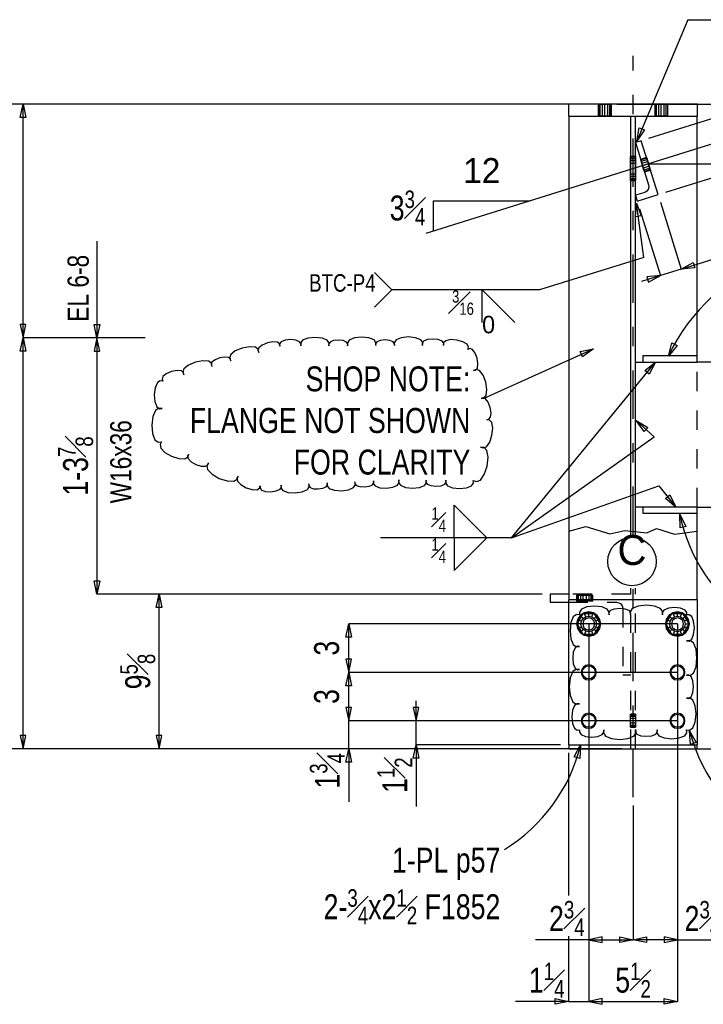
# Model space of a CAD drawing. Header units: inches. Extents: x -17.2 to 17.5, y -11.2 to 11.2.
# Tile 8 of 11: x -3.5 to 0, y 1.7 to 6.8. Entities that reach past the tile are written whole.
import ezdxf
from ezdxf.enums import TextEntityAlignment as Align

# ---------------------------------------------------------------- set-up
doc = ezdxf.new("R2010")
doc.units = ezdxf.units.IN
doc.header["$LTSCALE"] = 2.5
doc.header["$MEASUREMENT"] = 0
doc.linetypes.add('SDS2_5', pattern=[0.04, 0.02, -0.02])
doc.linetypes.add('SDS2_6', pattern=[0.2, 0.1, -0.05, 0, -0.05])
doc.layers.add('Layer_0', color=7, linetype='Continuous')
doc.layers.add('Outline', color=7, linetype='Continuous')
doc.styles.add('MTextWidth', font='txt', dxfattribs={"width": 0.8, "height": 0.2})

msp = doc.modelspace()

# ---------------------------------------------------------------- linework, layer by layer
at = {"color": 1, "linetype": 'Continuous'}
for p, q in [((-0.0332, 6.8106), (-0.2964, 6.1829)), ((-0.0332, 6.8106), (0.7289, 6.8106)), ((-0.2336, 6.1975), (0.7426, 6.5025)), ((-3.4819, 6.3054), (-3.4671, 6.3743)), ((-3.4671, 5.166), (-3.4671, 6.3743)), ((-3.4671, 6.3743), (-3.4524, 6.3054)), ((-0.6903, 6.3743), (-3.4671, 6.3743)), ((-3.4524, 6.3054), (-3.4819, 6.3054)), ((-0.2659, 6.0564), (0.489, 6.2923)), ((-0.2964, 6.1829), (-0.2834, 6.2522)), ((-0.2562, 6.2408), (-0.2964, 6.1829)), ((-0.2834, 6.2522), (-0.2562, 6.2408)), ((-0.2964, 6.1829), (-0.2964, 6.1829)), ((-0.1466, 5.9191), (0.5387, 6.1332)), ((-0.2361, 6.0657), (-1.3866, 5.7062)), ((-0.2361, 6.0657), (1.7883, 6.0657)), ((-1.3469, 5.7186), (-1.3469, 5.8749)), ((-1.3469, 5.8749), (-0.8469, 5.8749)), ((-0.303, 5.792), (-0.2974, 5.8623)), ((-0.2604, 5.5812), (-0.2974, 5.8623)), ((-0.2974, 5.8623), (-0.2974, 5.8623)), ((-0.2974, 5.8623), (-0.2738, 5.7959)), ((-0.1739, 5.8669), (-0.066, 5.5214)), ((-0.2814, 5.8333), (-0.1735, 5.4878)), ((-0.2738, 5.7959), (-0.303, 5.792)), ((-3.0855, 5.666), (-3.0855, 5.166)), ((-0.066, 5.5214), (0.3299, 5.6451)), ((-0.2604, 5.5812), (-0.7989, 5.4144)), ((-0.066, 5.5214), (-0.0046, 5.556)), ((-0.0046, 5.556), (0.0042, 5.5279)), ((-1.561, 5.4144), (-1.6508, 5.5043)), ((-0.066, 5.5214), (-0.1735, 5.4878)), ((0.0042, 5.5279), (-0.066, 5.5214)), ((-0.1735, 5.4878), (-0.2721, 5.457)), ((-0.1735, 5.4878), (-0.2436, 5.4813)), ((-0.2436, 5.4813), (-0.2348, 5.4532)), ((-0.2348, 5.4532), (-0.1735, 5.4878)), ((-1.561, 5.4144), (-1.6508, 5.3246)), ((-0.7989, 5.4144), (-1.561, 5.4144)), ((-1.0953, 5.2451), (-1.0953, 5.4144)), ((-1.0953, 5.4144), (-0.9259, 5.2451)), ((-3.4524, 5.2349), (-3.4819, 5.2349)), ((-3.4819, 5.2349), (-3.4671, 5.166)), ((-3.4671, 5.166), (-3.4524, 5.2349)), ((-3.0855, 5.166), (-3.1003, 5.2349)), ((-3.1003, 5.2349), (-3.0708, 5.2349)), ((-3.0708, 5.2349), (-3.0855, 5.166)), ((-3.4819, 5.0971), (-3.4671, 5.166)), ((-3.4671, 3.041), (-3.4671, 5.166)), ((-3.4671, 5.166), (-3.4524, 5.0971)), ((-3.0855, 5.166), (-3.4671, 5.166)), ((-3.0855, 5.166), (-3.4671, 5.166)), ((-3.0855, 5.166), (-3.1003, 5.0971)), ((-3.0855, 5.166), (-3.0855, 5.166)), ((-2.8355, 5.166), (-3.0855, 5.166)), ((-3.0708, 5.0971), (-3.0855, 5.166)), ((-3.0855, 5.166), (-3.0855, 3.841)), ((-3.4524, 5.0971), (-3.4819, 5.0971)), ((-3.1003, 5.0971), (-3.0708, 5.0971)), ((-1.0853, 4.8547), (-0.5195, 5.1097)), ((-0.5883, 5.0948), (-0.5195, 5.1097)), ((-0.5762, 5.0679), (-0.5883, 5.0948)), ((-0.5195, 5.1097), (-0.5762, 5.0679)), ((-0.5195, 5.1097), (-0.5195, 5.1097)), ((-0.1328, 5.0715), (-0.1145, 5.1396)), ((-0.0882, 5.1261), (-0.1328, 5.0715)), ((-0.1145, 5.1396), (-0.0882, 5.1261)), ((-0.1328, 5.0715), (-0.1328, 5.0715)), ((-0.2066, 4.6547), (-0.3001, 4.7384)), ((-0.3001, 4.7384), (-0.3001, 4.7384)), ((-0.3001, 4.7384), (-0.2389, 4.7034)), ((-0.2586, 4.6814), (-0.3001, 4.7384)), ((-0.2389, 4.7034), (-0.2586, 4.6814)), ((-0.9433, 4.1319), (-0.2066, 4.6547)), ((-0.0738, 4.2545), (-0.0738, 4.2545)), ((-0.0738, 4.2545), (-0.0431, 4.1911)), ((-0.0718, 4.1841), (-0.0738, 4.2545)), ((-0.0431, 4.1911), (-0.0718, 4.1841)), ((-3.0855, 3.841), (-3.1003, 3.9099)), ((-3.1003, 3.9099), (-3.0708, 3.9099)), ((-3.0708, 3.9099), (-3.0855, 3.841)), ((-0.7857, 3.841), (-3.0855, 3.841)), ((-2.7793, 3.7721), (-2.7645, 3.841)), ((-2.7645, 3.041), (-2.7645, 3.841)), ((-2.7645, 3.841), (-2.7497, 3.7721)), ((-0.7857, 3.841), (-2.7645, 3.841)), ((-2.7497, 3.7721), (-2.7793, 3.7721)), ((-1.7995, 3.6179), (-1.7847, 3.6868)), ((-1.7847, 3.4368), (-1.7847, 3.6868)), ((-1.7847, 3.6868), (-1.7699, 3.6179)), ((-0.0861, 3.6868), (-1.7847, 3.6868)), ((-0.5444, 3.6868), (-0.5444, 2.0547)), ((-0.0861, 3.6868), (-0.0861, 2.0547)), ((-1.7699, 3.6179), (-1.7995, 3.6179)), ((-1.7699, 3.5057), (-1.7995, 3.5057)), ((-1.7995, 3.5057), (-1.7847, 3.4368)), ((-1.7847, 3.4368), (-1.7699, 3.5057)), ((-1.7995, 3.3679), (-1.7847, 3.4368)), ((-1.7847, 3.1868), (-1.7847, 3.4368)), ((-1.7847, 3.4368), (-1.7699, 3.3679)), ((-0.0861, 3.4368), (-1.7847, 3.4368)), ((-0.0861, 3.4368), (-1.7847, 3.4368)), ((-1.7699, 3.3679), (-1.7995, 3.3679)), ((-1.7847, 3.1868), (-1.7847, 3.2902)), ((-1.4368, 3.1868), (-1.4368, 3.2902)), ((-1.7699, 3.2557), (-1.7995, 3.2557)), ((-1.7995, 3.2557), (-1.7847, 3.1868)), ((-1.7699, 3.2557), (-1.7995, 3.2557)), ((-1.7995, 3.2557), (-1.7847, 3.1868)), ((-1.7847, 3.1868), (-1.7699, 3.2557)), ((-1.7847, 3.1868), (-1.7699, 3.2557)), ((-1.422, 3.2557), (-1.4515, 3.2557)), ((-1.4515, 3.2557), (-1.4368, 3.1868)), ((-1.4368, 3.1868), (-1.422, 3.2557)), ((-1.7847, 3.041), (-1.7847, 3.1868)), ((-0.0861, 3.1868), (-1.7847, 3.1868)), ((-0.0861, 3.1868), (-1.7847, 3.1868)), ((-1.4368, 3.0618), (-1.4368, 3.1868)), ((-0.0861, 3.1868), (-1.4368, 3.1868)), ((-3.4524, 3.1099), (-3.4819, 3.1099)), ((-3.4819, 3.1099), (-3.4671, 3.041)), ((-3.4671, 3.041), (-3.4524, 3.1099)), ((-2.7497, 3.1099), (-2.7793, 3.1099)), ((-2.7793, 3.1099), (-2.7645, 3.041)), ((-2.7645, 3.041), (-2.7497, 3.1099)), ((-1.4515, 2.9929), (-1.4368, 3.0618)), ((-0.6903, 3.0618), (-1.4368, 3.0618)), ((-1.4368, 3.0618), (-1.4368, 2.744)), ((-1.4368, 3.0618), (-1.422, 2.9929)), ((-0.6886, 3.041), (-3.4671, 3.041)), ((-0.6886, 3.041), (-2.7645, 3.041)), ((-1.7995, 2.9721), (-1.7847, 3.041)), ((-0.6886, 3.041), (-1.7847, 3.041)), ((-1.7847, 3.041), (-1.7847, 2.7667)), ((-1.7847, 3.041), (-1.7699, 2.9721)), ((-0.6486, 3.0202), (-0.6486, 2.2839)), ((-1.7699, 2.9721), (-1.7995, 2.9721)), ((-1.422, 2.9929), (-1.4515, 2.9929)), ((-0.3153, 2.7493), (-0.3153, 2.0547)), ((-0.3153, 2.7493), (-0.3153, 2.0547)), ((-0.5444, 2.0547), (-0.8188, 2.0547)), ((-0.6486, 2.0738), (-0.6486, 1.7356)), ((-0.4755, 2.0695), (-0.5444, 2.0547)), ((-0.5444, 2.0547), (-0.4755, 2.0399)), ((-0.5444, 2.0547), (-0.3153, 2.0547)), ((-0.5444, 2.0547), (-0.5444, 1.7356)), ((-0.5444, 2.0547), (-0.5444, 1.7356)), ((-0.4755, 2.0399), (-0.4755, 2.0695)), ((-0.3842, 2.0399), (-0.3842, 2.0695)), ((-0.3842, 2.0695), (-0.3153, 2.0547)), ((-0.3153, 2.0547), (-0.3842, 2.0399)), ((-0.3153, 2.0547), (-0.2464, 2.0695)), ((-0.0861, 2.0547), (-0.3153, 2.0547)), ((-0.2464, 2.0399), (-0.3153, 2.0547)), ((-0.2464, 2.0695), (-0.2464, 2.0399)), ((-0.0861, 2.0547), (-0.155, 2.0695)), ((-0.155, 2.0695), (-0.155, 2.0399)), ((-0.155, 2.0399), (-0.0861, 2.0547)), ((-0.0861, 2.0547), (0.2044, 2.0547)), ((-0.0861, 2.0547), (-0.0861, 1.7356)), ((-0.6486, 1.7356), (-0.9229, 1.7356)), ((-0.7175, 1.7209), (-0.7175, 1.7504)), ((-0.7175, 1.7504), (-0.6486, 1.7356)), ((-0.6486, 1.7356), (-0.7175, 1.7209)), ((-0.6486, 1.7356), (-0.5444, 1.7356)), ((-0.4755, 1.7504), (-0.5444, 1.7356)), ((-0.4755, 1.7504), (-0.5444, 1.7356)), ((-0.5444, 1.7356), (-0.4411, 1.7356)), ((-0.5444, 1.7356), (-0.4755, 1.7209)), ((-0.5444, 1.7356), (-0.4755, 1.7209)), ((-0.5444, 1.7356), (-0.0861, 1.7356)), ((-0.4755, 1.7209), (-0.4755, 1.7504)), ((-0.4755, 1.7209), (-0.4755, 1.7504)), ((-0.155, 1.7209), (-0.155, 1.7504)), ((-0.155, 1.7504), (-0.0861, 1.7356)), ((-0.0861, 1.7356), (-0.155, 1.7209))]:
    msp.add_line(p, q, dxfattribs=at)
at = {"color": 2, "linetype": 'Continuous'}
for p, q in [((-0.6469, 4.166), (-0.5591, 4.1908)), ((-0.5591, 4.1908), (-0.4358, 4.1528)), ((-0.2449, 4.1576), (-0.1939, 4.1801)), ((-0.1939, 4.1801), (-0.1014, 4.1505)), ((-0.4358, 4.1528), (-0.3575, 4.1694)), ((-0.3575, 4.1694), (-0.2449, 4.1576)), ((-0.1014, 4.1505), (0.0164, 4.166))]:
    msp.add_line(p, q, dxfattribs=at)
msp.add_lwpolyline([(-1.2949, 5.1272), (-1.2939, 5.138), (-1.3014, 5.149), (-1.3217, 5.157), (-1.3494, 5.1599), (-1.3771, 5.1568), (-1.3973, 5.1486), (-1.4047, 5.1375), (-1.4036, 5.1267), (-1.4022, 5.1411), (-1.4122, 5.1559), (-1.4393, 5.1666), (-1.4762, 5.1704), (-1.5131, 5.1663), (-1.5401, 5.1553), (-1.55, 5.1405), (-1.5485, 5.1261), (-1.5476, 5.1357), (-1.5542, 5.1455), (-1.5723, 5.1527), (-1.5969, 5.1552), (-1.6215, 5.1525), (-1.6395, 5.1452), (-1.6461, 5.1353), (-1.6451, 5.1257), (-1.6437, 5.1401), (-1.6537, 5.1549), (-1.6808, 5.1656), (-1.7177, 5.1694), (-1.7547, 5.1653), (-1.7817, 5.1543), (-1.7915, 5.1395), (-1.79, 5.1251), (-1.7891, 5.1347), (-1.7958, 5.1445), (-1.8138, 5.1517), (-1.8384, 5.1542), (-1.8631, 5.1515), (-1.8811, 5.1442), (-1.8876, 5.1343), (-1.8866, 5.1247), (-1.8853, 5.1391), (-1.8952, 5.1539), (-1.9223, 5.1646), (-1.9593, 5.1684), (-1.9962, 5.1643), (-2.0232, 5.1533), (-2.033, 5.1385), (-2.0315, 5.1241), (-2.0305, 5.1349), (-2.038, 5.146), (-2.0583, 5.154), (-2.086, 5.1569), (-2.1137, 5.1538), (-2.134, 5.1456), (-2.1413, 5.1345), (-2.1402, 5.1237), (-2.1424, 5.1348), (-2.1532, 5.1437), (-2.1759, 5.1457), (-2.2045, 5.1403), (-2.2314, 5.129), (-2.2492, 5.1148), (-2.2533, 5.1015), (-2.249, 5.091), (-2.2519, 5.1058), (-2.2663, 5.1176), (-2.2966, 5.1203), (-2.3347, 5.1132), (-2.3705, 5.0981), (-2.3943, 5.0791), (-2.3998, 5.0614), (-2.394, 5.0474), (-2.396, 5.0573), (-2.4055, 5.0651), (-2.4257, 5.0669), (-2.4512, 5.0622), (-2.475, 5.0521), (-2.4909, 5.0395), (-2.4945, 5.0276), (-2.4907, 5.0183), (-2.4936, 5.0332), (-2.508, 5.045), (-2.5383, 5.0477), (-2.5765, 5.0405), (-2.6122, 5.0254), (-2.636, 5.0065), (-2.6415, 4.9887), (-2.6357, 4.9747), (-2.6379, 4.9859), (-2.6487, 4.9947), (-2.6714, 4.9967), (-2.7, 4.9914), (-2.7269, 4.9801), (-2.7447, 4.9658), (-2.7488, 4.9525), (-2.7445, 4.942), (-2.7586, 4.9437), (-2.7732, 4.9344), (-2.7843, 4.9082), (-2.789, 4.8722), (-2.7859, 4.8361), (-2.776, 4.8095), (-2.7618, 4.7995), (-2.7477, 4.8006), (-2.7648, 4.8026), (-2.7827, 4.7912), (-2.7963, 4.7592), (-2.802, 4.7153), (-2.7983, 4.6711), (-2.7861, 4.6385), (-2.7687, 4.6263), (-2.7515, 4.6277), (-2.7591, 4.6143), (-2.7559, 4.5958), (-2.7344, 4.5736), (-2.7003, 4.5539), (-2.6629, 4.5418), (-2.632, 4.5406), (-2.6161, 4.5507), (-2.6113, 4.5652), (-2.6168, 4.5555), (-2.6144, 4.542), (-2.5988, 4.5259), (-2.574, 4.5116), (-2.5468, 4.5028), (-2.5244, 4.5019), (-2.5128, 4.5092), (-2.5093, 4.5198), (-2.5175, 4.5053), (-2.514, 4.485), (-2.4906, 4.4609), (-2.4534, 4.4393), (-2.4126, 4.4262), (-2.3789, 4.4249), (-2.3615, 4.4358), (-2.3563, 4.4517), (-2.3625, 4.4408), (-2.3598, 4.4256), (-2.3422, 4.4075), (-2.3144, 4.3913), (-2.2837, 4.3815), (-2.2585, 4.3805), (-2.2455, 4.3887), (-2.2415, 4.4006), (-2.2421, 4.3899), (-2.2343, 4.3792), (-2.2139, 4.3721), (-2.1864, 4.3704), (-2.1591, 4.3745), (-2.1394, 4.3834), (-2.1326, 4.3947), (-2.1341, 4.4053), (-2.1349, 4.391), (-2.1245, 4.3768), (-2.0973, 4.3673), (-2.0606, 4.365), (-2.0243, 4.3705), (-1.998, 4.3824), (-1.9889, 4.3974), (-1.9909, 4.4116), (-1.9914, 4.4021), (-1.9845, 4.3926), (-1.9663, 4.3863), (-1.9419, 4.3847), (-1.9177, 4.3884), (-1.9002, 4.3963), (-1.8941, 4.4063), (-1.8954, 4.4158), (-1.8962, 4.4015), (-1.8858, 4.3873), (-1.8586, 4.3778), (-1.8219, 4.3755), (-1.7856, 4.381), (-1.7593, 4.3929), (-1.7502, 4.4079), (-1.7522, 4.4221), (-1.7527, 4.4126), (-1.7458, 4.4031), (-1.7276, 4.3968), (-1.7032, 4.3952), (-1.679, 4.3989), (-1.6615, 4.4068), (-1.6554, 4.4168), (-1.6567, 4.4263), (-1.6574, 4.4132), (-1.6479, 4.4002), (-1.623, 4.3915), (-1.5893, 4.3893), (-1.556, 4.3944), (-1.532, 4.4053), (-1.5236, 4.419), (-1.5254, 4.432), (-1.527, 4.418), (-1.5175, 4.4036), (-1.4913, 4.3928), (-1.4554, 4.3887), (-1.4194, 4.3922), (-1.3931, 4.4025), (-1.3833, 4.4167), (-1.3846, 4.4308), (-1.3857, 4.4206), (-1.3788, 4.4101), (-1.3597, 4.4022), (-1.3336, 4.3992), (-1.3075, 4.4018), (-1.2883, 4.4092), (-1.2812, 4.4196), (-1.2821, 4.4298), (-1.2836, 4.4158), (-1.2741, 4.4014), (-1.2479, 4.3906), (-1.212, 4.3864), (-1.1761, 4.39), (-1.1497, 4.4002), (-1.14, 4.4145), (-1.1412, 4.4285), (-1.1244, 4.423), (-1.1041, 4.4309), (-1.0841, 4.4603), (-1.0695, 4.5033), (-1.0645, 4.5485), (-1.0702, 4.5836), (-1.0852, 4.5993), (-1.1028, 4.6015), (-1.089, 4.5969), (-1.0725, 4.6034), (-1.056, 4.6274), (-1.0442, 4.6627), (-1.04, 4.6996), (-1.0447, 4.7283), (-1.057, 4.7412), (-1.0714, 4.7429), (-1.0602, 4.7448), (-1.0511, 4.7552), (-1.0485, 4.7777), (-1.053, 4.8063), (-1.0634, 4.8333), (-1.077, 4.8514), (-1.0901, 4.8559), (-1.1007, 4.8519), (-1.0859, 4.8544), (-1.0737, 4.8683), (-1.0702, 4.8983), (-1.0762, 4.9364), (-1.0901, 4.9724), (-1.1083, 4.9966), (-1.1257, 5.0025), (-1.1398, 4.9972), (-1.1287, 4.9991), (-1.1196, 5.0095), (-1.1169, 5.032), (-1.1214, 5.0606), (-1.1319, 5.0876), (-1.1455, 5.1057), (-1.1586, 5.1102), (-1.1692, 5.1062), (-1.1658, 5.1185), (-1.1723, 5.1328), (-1.1942, 5.146), (-1.2257, 5.1548), (-1.2583, 5.1567), (-1.2833, 5.1513), (-1.2941, 5.1399), (-1.2949, 5.1272)], dxfattribs=at)
at = {"color": 1, "linetype": 'Continuous'}
for centre, radius, start, end in [((0.7587, 4.653), 0.9849, 109.8504, 154.8504), ((0.765, 4.423), 0.8555, 191.3581, 236.3581)]:
    msp.add_arc(centre, radius, start, end, dxfattribs=at)
at = {"layer": 'Layer_0', "color": 2, "linetype": 'Continuous'}
for p, q in [((0.0181, 6.3743), (-0.6486, 6.3743)), ((-0.6486, 6.3743), (-0.6486, 6.3118)), ((-0.495, 6.3747), (-0.495, 6.3743)), ((-0.4272, 6.3743), (-0.4272, 6.3747)), ((-0.2033, 6.3747), (-0.2033, 6.3743)), ((-0.1356, 6.3743), (-0.1356, 6.3747)), ((0.0181, 6.3118), (0.0181, 6.3743)), ((-0.6486, 6.3118), (0.0181, 6.3118)), ((-0.6469, 6.3118), (-0.6469, 3.8118)), ((-0.3273, 5.3881), (-0.3273, 6.3118)), ((-0.3032, 5.3881), (-0.3032, 6.3118)), ((0.0164, 5.041), (0.0164, 6.3118)), ((-0.2734, 6.1851), (-0.3032, 6.1757)), ((-0.3032, 6.1757), (-0.2348, 5.957)), ((-0.1864, 5.9067), (-0.2734, 6.1851)), ((-0.2348, 5.957), (-0.2335, 5.9449)), ((-0.2553, 5.9178), (-0.3032, 5.9029)), ((-0.2939, 5.8731), (-0.1864, 5.9067)), ((-0.2446, 5.9237), (-0.2553, 5.9178)), ((-0.237, 5.9332), (-0.2446, 5.9237)), ((-0.2335, 5.9449), (-0.237, 5.9332)), ((-0.3032, 5.9029), (-0.2939, 5.8731)), ((-0.3273, 4.166), (-0.3273, 5.3881)), ((-0.3032, 4.166), (-0.3032, 5.3881)), ((-0.3032, 5.041), (-0.2648, 5.041)), ((0.0164, 5.0722), (-0.2648, 5.0722)), ((-0.2648, 5.0722), (-0.2648, 5.041)), ((-0.2648, 5.041), (0.0164, 5.041)), ((0.0164, 5.041), (0.0164, 5.0722)), ((0.3635, 5.041), (0.0164, 5.041)), ((0.0164, 5.041), (0.0164, 5.041)), ((-0.2648, 4.291), (-0.3032, 4.291)), ((0.0164, 4.291), (-0.2648, 4.291)), ((-0.2648, 4.291), (-0.2648, 4.2597)), ((0.0164, 4.291), (0.0164, 4.291)), ((0.0164, 4.291), (0.3635, 4.291)), ((0.0164, 4.2597), (0.0164, 4.291)), ((0.0164, 3.8118), (0.0164, 4.291)), ((-0.2648, 4.2597), (0.0164, 4.2597)), ((-0.6469, 3.841), (-0.744, 3.841)), ((-0.744, 3.841), (-0.744, 3.7993)), ((-0.744, 3.7993), (-0.6486, 3.7993)), ((0.0181, 3.8118), (-0.6486, 3.8118)), ((-0.6486, 3.8118), (-0.6486, 3.0618)), ((0.0181, 3.0618), (0.0181, 3.8118)), ((-0.6486, 3.0618), (0.0181, 3.0618)), ((-0.6469, 3.0618), (-0.6469, 3.041)), ((0.0164, 3.041), (0.0164, 3.0618)), ((-0.6469, 3.041), (0.0164, 3.041))]:
    msp.add_line(p, q, dxfattribs=at)
at = {"layer": 'Layer_0', "color": 1, "linetype": 'SDS2_5'}
for p, q in [((-0.495, 6.3747), (-0.4924, 6.3747)), ((-0.495, 6.3743), (-0.495, 6.3114)), ((-0.4924, 6.3743), (-0.4924, 6.3747)), ((-0.4924, 6.3747), (-0.485, 6.3747)), ((-0.4924, 6.3114), (-0.4924, 6.3743)), ((-0.485, 6.3743), (-0.485, 6.3747)), ((-0.485, 6.3747), (-0.4741, 6.3747)), ((-0.485, 6.3114), (-0.485, 6.3743)), ((-0.4741, 6.3743), (-0.4741, 6.3747)), ((-0.4741, 6.3747), (-0.4611, 6.3747)), ((-0.4741, 6.3114), (-0.4741, 6.3743)), ((-0.4611, 6.3743), (-0.4611, 6.3747)), ((-0.4611, 6.3747), (-0.4481, 6.3747)), ((-0.4611, 6.3114), (-0.4611, 6.3743)), ((-0.4481, 6.3747), (-0.4372, 6.3747)), ((-0.4481, 6.3747), (-0.4481, 6.3743)), ((-0.4481, 6.3743), (-0.4481, 6.3114)), ((-0.4372, 6.3747), (-0.4298, 6.3747)), ((-0.4372, 6.3747), (-0.4372, 6.3743)), ((-0.4372, 6.3743), (-0.4372, 6.3114)), ((-0.4298, 6.3747), (-0.4272, 6.3747)), ((-0.4298, 6.3747), (-0.4298, 6.3743)), ((-0.4298, 6.3743), (-0.4298, 6.3114)), ((-0.4272, 6.3114), (-0.4272, 6.3743)), ((-0.2033, 6.3747), (-0.2007, 6.3747)), ((-0.2033, 6.3743), (-0.2033, 6.3114)), ((-0.2007, 6.3743), (-0.2007, 6.3747)), ((-0.2007, 6.3747), (-0.1934, 6.3747)), ((-0.2007, 6.3114), (-0.2007, 6.3743)), ((-0.1934, 6.3743), (-0.1934, 6.3747)), ((-0.1934, 6.3747), (-0.1824, 6.3747)), ((-0.1934, 6.3114), (-0.1934, 6.3743)), ((-0.1824, 6.3743), (-0.1824, 6.3747)), ((-0.1824, 6.3747), (-0.1694, 6.3747)), ((-0.1824, 6.3114), (-0.1824, 6.3743)), ((-0.1694, 6.3743), (-0.1694, 6.3747)), ((-0.1694, 6.3747), (-0.1565, 6.3747)), ((-0.1694, 6.3114), (-0.1694, 6.3743)), ((-0.1565, 6.3747), (-0.1455, 6.3747)), ((-0.1565, 6.3747), (-0.1565, 6.3743)), ((-0.1565, 6.3743), (-0.1565, 6.3114)), ((-0.1455, 6.3747), (-0.1382, 6.3747)), ((-0.1455, 6.3747), (-0.1455, 6.3743)), ((-0.1455, 6.3743), (-0.1455, 6.3114)), ((-0.1382, 6.3747), (-0.1356, 6.3747)), ((-0.1382, 6.3747), (-0.1382, 6.3743)), ((-0.1382, 6.3743), (-0.1382, 6.3114)), ((-0.1356, 6.3114), (-0.1356, 6.3743)), ((-0.4924, 6.3114), (-0.495, 6.3114)), ((-0.485, 6.3114), (-0.4924, 6.3114)), ((-0.4741, 6.3114), (-0.485, 6.3114)), ((-0.4611, 6.3114), (-0.4741, 6.3114)), ((-0.4481, 6.3114), (-0.4611, 6.3114)), ((-0.4372, 6.3114), (-0.4481, 6.3114)), ((-0.4298, 6.3114), (-0.4372, 6.3114)), ((-0.4272, 6.3114), (-0.4298, 6.3114)), ((-0.2007, 6.3114), (-0.2033, 6.3114)), ((-0.1934, 6.3114), (-0.2007, 6.3114)), ((-0.1824, 6.3114), (-0.1934, 6.3114)), ((-0.1694, 6.3114), (-0.1824, 6.3114)), ((-0.1565, 6.3114), (-0.1694, 6.3114)), ((-0.1455, 6.3114), (-0.1565, 6.3114)), ((-0.1382, 6.3114), (-0.1455, 6.3114)), ((-0.1356, 6.3114), (-0.1382, 6.3114)), ((-0.3028, 6.1035), (-0.3278, 6.1035)), ((-0.3278, 6.1009), (-0.3278, 6.1035)), ((-0.3278, 6.1009), (-0.3028, 6.1009)), ((-0.3278, 6.0936), (-0.3278, 6.1009)), ((-0.3278, 6.0936), (-0.3028, 6.0936)), ((-0.3278, 6.0826), (-0.3278, 6.0936)), ((-0.3278, 6.0826), (-0.3028, 6.0826)), ((-0.3278, 6.0696), (-0.3278, 6.0826)), ((-0.3278, 6.0696), (-0.3028, 6.0696)), ((-0.3278, 6.0124), (-0.3278, 6.0696)), ((-0.3028, 6.1035), (-0.3028, 6.1009)), ((-0.3028, 6.1009), (-0.3028, 6.0936)), ((-0.3028, 6.0936), (-0.3028, 6.0826)), ((-0.3028, 6.0826), (-0.3028, 6.0696)), ((-0.3028, 6.0696), (-0.3028, 6.0124)), ((-0.2458, 6.0982), (-0.2764, 6.0886)), ((-0.2756, 6.0862), (-0.2764, 6.0886)), ((-0.2756, 6.0862), (-0.245, 6.0957)), ((-0.2734, 6.0791), (-0.2756, 6.0862)), ((-0.2734, 6.0791), (-0.2428, 6.0887)), ((-0.2702, 6.0687), (-0.2734, 6.0791)), ((-0.2702, 6.0687), (-0.2395, 6.0782)), ((-0.2663, 6.0563), (-0.2702, 6.0687)), ((-0.2663, 6.0563), (-0.2357, 6.0659)), ((-0.2458, 6.0982), (-0.245, 6.0957)), ((-0.245, 6.0957), (-0.2428, 6.0887)), ((-0.2428, 6.0887), (-0.2395, 6.0782)), ((-0.2395, 6.0782), (-0.2357, 6.0659)), ((-0.2357, 6.0659), (-0.2318, 6.0535)), ((-0.3028, 6.0124), (-0.3278, 6.0124)), ((-0.3278, 5.9994), (-0.3278, 6.0124)), ((-0.3028, 6.0124), (-0.3028, 5.9994)), ((-0.2624, 6.0439), (-0.2663, 6.0563)), ((-0.2318, 6.0535), (-0.2624, 6.0439)), ((-0.2592, 6.0335), (-0.2624, 6.0439)), ((-0.2285, 6.043), (-0.2592, 6.0335)), ((-0.257, 6.0264), (-0.2592, 6.0335)), ((-0.2263, 6.036), (-0.257, 6.0264)), ((-0.2562, 6.024), (-0.257, 6.0264)), ((-0.2562, 6.024), (-0.2256, 6.0336)), ((-0.2318, 6.0535), (-0.2285, 6.043)), ((-0.2285, 6.043), (-0.2263, 6.036)), ((-0.2263, 6.036), (-0.2256, 6.0336)), ((-0.3028, 5.9994), (-0.3278, 5.9994)), ((-0.3278, 5.9884), (-0.3278, 5.9994)), ((-0.3028, 5.9884), (-0.3278, 5.9884)), ((-0.3278, 5.9811), (-0.3278, 5.9884)), ((-0.3028, 5.9811), (-0.3278, 5.9811)), ((-0.3278, 5.9785), (-0.3278, 5.9811)), ((-0.3278, 5.9785), (-0.3028, 5.9785)), ((-0.3028, 5.9994), (-0.3028, 5.9884)), ((-0.3028, 5.9884), (-0.3028, 5.9811)), ((-0.3028, 5.9811), (-0.3028, 5.9785)), ((0.0164, 4.291), (0.0164, 5.041)), ((-0.3273, 4.1473), (-0.3273, 4.166)), ((-0.3032, 4.1473), (-0.3032, 4.166)), ((-0.3273, 3.041), (-0.3273, 3.8723)), ((-0.3032, 3.041), (-0.3032, 3.8723)), ((-0.3273, 3.841), (-0.6469, 3.841)), ((-0.6069, 3.8362), (-0.6069, 3.8041)), ((-0.6069, 3.8362), (-0.6044, 3.8362)), ((-0.6044, 3.8041), (-0.6044, 3.8362)), ((-0.6044, 3.8362), (-0.597, 3.8362)), ((-0.597, 3.8041), (-0.597, 3.8362)), ((-0.597, 3.8362), (-0.586, 3.8362)), ((-0.586, 3.8041), (-0.586, 3.8362)), ((-0.586, 3.8362), (-0.5731, 3.8362)), ((-0.5731, 3.8041), (-0.5731, 3.8362)), ((-0.5731, 3.8362), (-0.5575, 3.8362)), ((-0.5575, 3.8362), (-0.5575, 3.8041)), ((-0.5575, 3.8362), (-0.5445, 3.8362)), ((-0.5445, 3.8362), (-0.5445, 3.8041)), ((-0.5445, 3.8362), (-0.5335, 3.8362)), ((-0.5335, 3.8362), (-0.5335, 3.8041)), ((-0.5335, 3.8362), (-0.5262, 3.8362)), ((-0.5262, 3.8362), (-0.5262, 3.8041)), ((-0.5262, 3.8362), (-0.5236, 3.8362)), ((-0.5236, 3.8041), (-0.5236, 3.8362)), ((-0.6486, 3.7993), (-0.4003, 3.7993)), ((-0.6044, 3.8041), (-0.6069, 3.8041)), ((-0.597, 3.8041), (-0.6044, 3.8041)), ((-0.586, 3.8041), (-0.597, 3.8041)), ((-0.5731, 3.8041), (-0.586, 3.8041)), ((-0.5575, 3.8041), (-0.5731, 3.8041)), ((-0.5445, 3.8041), (-0.5575, 3.8041)), ((-0.5335, 3.8041), (-0.5445, 3.8041)), ((-0.5262, 3.8041), (-0.5335, 3.8041)), ((-0.5236, 3.8041), (-0.5262, 3.8041)), ((-0.4003, 3.7993), (-0.3883, 3.797)), ((-0.3883, 3.797), (-0.3782, 3.7902)), ((-0.3782, 3.7902), (-0.3714, 3.78)), ((-0.3714, 3.78), (-0.369, 3.7681)), ((-0.369, 3.7681), (-0.369, 3.4243)), ((-0.587, 3.7294), (-0.6, 3.7098)), ((-0.5674, 3.7424), (-0.587, 3.7294)), ((-0.587, 3.7294), (-0.5728, 3.7152)), ((-0.5728, 3.7152), (-0.5598, 3.7239)), ((-0.5444, 3.747), (-0.5674, 3.7424)), ((-0.5598, 3.7239), (-0.5674, 3.7424)), ((-0.5598, 3.7239), (-0.5444, 3.7269)), ((-0.5214, 3.7424), (-0.5444, 3.747)), ((-0.5444, 3.7269), (-0.5444, 3.747)), ((-0.5444, 3.7269), (-0.5291, 3.7239)), ((-0.5291, 3.7239), (-0.5214, 3.7424)), ((-0.5291, 3.7239), (-0.5161, 3.7152)), ((-0.5019, 3.7294), (-0.5214, 3.7424)), ((-0.5019, 3.7294), (-0.5161, 3.7152)), ((-0.4889, 3.7098), (-0.5019, 3.7294)), ((-0.1286, 3.7294), (-0.1417, 3.7098)), ((-0.1091, 3.7424), (-0.1286, 3.7294)), ((-0.1286, 3.7294), (-0.1144, 3.7152)), ((-0.1144, 3.7152), (-0.1014, 3.7239)), ((-0.0861, 3.747), (-0.1091, 3.7424)), ((-0.1091, 3.7424), (-0.1014, 3.7239)), ((-0.1014, 3.7239), (-0.0861, 3.7269)), ((-0.0631, 3.7424), (-0.0861, 3.747)), ((-0.0861, 3.7269), (-0.0861, 3.747)), ((-0.0861, 3.7269), (-0.0708, 3.7239)), ((-0.0708, 3.7239), (-0.0631, 3.7424)), ((-0.0708, 3.7239), (-0.0577, 3.7152)), ((-0.0436, 3.7294), (-0.0631, 3.7424)), ((-0.0436, 3.7294), (-0.0577, 3.7152)), ((-0.0305, 3.7098), (-0.0436, 3.7294)), ((-0.6, 3.7098), (-0.6046, 3.6868)), ((-0.6046, 3.6868), (-0.6, 3.6638)), ((-0.5845, 3.6868), (-0.6046, 3.6868)), ((-0.6, 3.7098), (-0.5815, 3.7022)), ((-0.6, 3.6638), (-0.5815, 3.6715)), ((-0.5845, 3.6868), (-0.5815, 3.7022)), ((-0.5815, 3.6715), (-0.5845, 3.6868)), ((-0.5815, 3.7022), (-0.5728, 3.7152)), ((-0.5728, 3.6585), (-0.5815, 3.6715)), ((-0.5161, 3.7152), (-0.5074, 3.7022)), ((-0.5074, 3.6715), (-0.5161, 3.6585)), ((-0.4889, 3.7098), (-0.5074, 3.7022)), ((-0.5074, 3.7022), (-0.5043, 3.6868)), ((-0.5043, 3.6868), (-0.5074, 3.6715)), ((-0.4889, 3.6638), (-0.5074, 3.6715)), ((-0.5043, 3.6868), (-0.4843, 3.6868)), ((-0.4843, 3.6868), (-0.4889, 3.7098)), ((-0.4889, 3.6638), (-0.4843, 3.6868)), ((-0.1417, 3.7098), (-0.1462, 3.6868)), ((-0.1462, 3.6868), (-0.1417, 3.6638)), ((-0.1262, 3.6868), (-0.1462, 3.6868)), ((-0.1417, 3.7098), (-0.1231, 3.7022)), ((-0.1417, 3.6638), (-0.1231, 3.6715)), ((-0.1262, 3.6868), (-0.1231, 3.7022)), ((-0.1231, 3.6715), (-0.1262, 3.6868)), ((-0.1231, 3.7022), (-0.1144, 3.7152)), ((-0.1144, 3.6585), (-0.1231, 3.6715)), ((-0.0577, 3.7152), (-0.0491, 3.7022)), ((-0.0491, 3.6715), (-0.0577, 3.6585)), ((-0.0305, 3.7098), (-0.0491, 3.7022)), ((-0.0491, 3.7022), (-0.046, 3.6868)), ((-0.046, 3.6868), (-0.0491, 3.6715)), ((-0.0305, 3.6638), (-0.0491, 3.6715)), ((-0.046, 3.6868), (-0.026, 3.6868)), ((-0.026, 3.6868), (-0.0305, 3.7098)), ((-0.0305, 3.6638), (-0.026, 3.6868)), ((-0.6, 3.6638), (-0.587, 3.6443)), ((-0.5728, 3.6585), (-0.587, 3.6443)), ((-0.587, 3.6443), (-0.5674, 3.6313)), ((-0.5598, 3.6498), (-0.5728, 3.6585)), ((-0.5598, 3.6498), (-0.5674, 3.6313)), ((-0.5674, 3.6313), (-0.5444, 3.6267)), ((-0.5444, 3.6467), (-0.5598, 3.6498)), ((-0.5291, 3.6498), (-0.5444, 3.6467)), ((-0.5444, 3.6467), (-0.5444, 3.6267)), ((-0.5444, 3.6267), (-0.5214, 3.6313)), ((-0.5161, 3.6585), (-0.5291, 3.6498)), ((-0.5214, 3.6313), (-0.5291, 3.6498)), ((-0.5214, 3.6313), (-0.5019, 3.6443)), ((-0.5161, 3.6585), (-0.5019, 3.6443)), ((-0.5019, 3.6443), (-0.4889, 3.6638)), ((-0.1417, 3.6638), (-0.1286, 3.6443)), ((-0.1286, 3.6443), (-0.1144, 3.6585)), ((-0.1286, 3.6443), (-0.1091, 3.6313)), ((-0.1014, 3.6498), (-0.1144, 3.6585)), ((-0.1014, 3.6498), (-0.1091, 3.6313)), ((-0.1091, 3.6313), (-0.0861, 3.6267)), ((-0.0861, 3.6467), (-0.1014, 3.6498)), ((-0.0708, 3.6498), (-0.0861, 3.6467)), ((-0.0861, 3.6267), (-0.0861, 3.6467)), ((-0.0861, 3.6267), (-0.0631, 3.6313)), ((-0.0577, 3.6585), (-0.0708, 3.6498)), ((-0.0631, 3.6313), (-0.0708, 3.6498)), ((-0.0631, 3.6313), (-0.0436, 3.6443)), ((-0.0577, 3.6585), (-0.0436, 3.6443)), ((-0.0436, 3.6443), (-0.0305, 3.6638)), ((-0.5684, 3.4608), (-0.5574, 3.4681)), ((-0.5574, 3.4681), (-0.5444, 3.4707)), ((-0.5444, 3.4707), (-0.5315, 3.4681)), ((-0.5315, 3.4681), (-0.5205, 3.4608)), ((-0.11, 3.4608), (-0.0991, 3.4681)), ((-0.0991, 3.4681), (-0.0861, 3.4707)), ((-0.0861, 3.4707), (-0.0731, 3.4681)), ((-0.0731, 3.4681), (-0.0622, 3.4608)), ((-0.5783, 3.4368), (-0.5757, 3.4498)), ((-0.5757, 3.4239), (-0.5783, 3.4368)), ((-0.5757, 3.4498), (-0.5684, 3.4608)), ((-0.5684, 3.4129), (-0.5757, 3.4239)), ((-0.5574, 3.4056), (-0.5684, 3.4129)), ((-0.5205, 3.4129), (-0.5315, 3.4056)), ((-0.5205, 3.4608), (-0.5132, 3.4498)), ((-0.5132, 3.4239), (-0.5205, 3.4129)), ((-0.5132, 3.4498), (-0.5106, 3.4368)), ((-0.5106, 3.4368), (-0.5132, 3.4239)), ((-0.369, 3.4243), (-0.3273, 3.4243)), ((-0.12, 3.4368), (-0.1174, 3.4498)), ((-0.1174, 3.4239), (-0.12, 3.4368)), ((-0.1174, 3.4498), (-0.11, 3.4608)), ((-0.11, 3.4129), (-0.1174, 3.4239)), ((-0.0991, 3.4056), (-0.11, 3.4129)), ((-0.0622, 3.4129), (-0.0731, 3.4056)), ((-0.0622, 3.4608), (-0.0548, 3.4498)), ((-0.0548, 3.4239), (-0.0622, 3.4129)), ((-0.0548, 3.4498), (-0.0522, 3.4368)), ((-0.0522, 3.4368), (-0.0548, 3.4239)), ((-0.5444, 3.403), (-0.5574, 3.4056)), ((-0.5315, 3.4056), (-0.5444, 3.403)), ((-0.0861, 3.403), (-0.0991, 3.4056)), ((-0.0731, 3.4056), (-0.0861, 3.403)), ((-0.5757, 3.1998), (-0.5684, 3.2108)), ((-0.5684, 3.2108), (-0.5574, 3.2181)), ((-0.5574, 3.2181), (-0.5444, 3.2207)), ((-0.5444, 3.2207), (-0.5315, 3.2181)), ((-0.5315, 3.2181), (-0.5205, 3.2108)), ((-0.5205, 3.2108), (-0.5132, 3.1998)), ((-0.3028, 3.2207), (-0.3278, 3.2207)), ((-0.3278, 3.2181), (-0.3278, 3.2207)), ((-0.3278, 3.2181), (-0.3028, 3.2181)), ((-0.3278, 3.2108), (-0.3278, 3.2181)), ((-0.3278, 3.2108), (-0.3028, 3.2108)), ((-0.3278, 3.1998), (-0.3278, 3.2108)), ((-0.3028, 3.2207), (-0.3028, 3.2181)), ((-0.3028, 3.2181), (-0.3028, 3.2108)), ((-0.3028, 3.2108), (-0.3028, 3.1998)), ((-0.1174, 3.1998), (-0.11, 3.2108)), ((-0.11, 3.2108), (-0.0991, 3.2181)), ((-0.0991, 3.2181), (-0.0861, 3.2207)), ((-0.0861, 3.2207), (-0.0731, 3.2181)), ((-0.0731, 3.2181), (-0.0622, 3.2108)), ((-0.0622, 3.2108), (-0.0548, 3.1998)), ((-0.5783, 3.1868), (-0.5757, 3.1998)), ((-0.5757, 3.1739), (-0.5783, 3.1868)), ((-0.5684, 3.1629), (-0.5757, 3.1739)), ((-0.5574, 3.1556), (-0.5684, 3.1629)), ((-0.5205, 3.1629), (-0.5315, 3.1556)), ((-0.5132, 3.1739), (-0.5205, 3.1629)), ((-0.5132, 3.1998), (-0.5106, 3.1868)), ((-0.5106, 3.1868), (-0.5132, 3.1739)), ((-0.3278, 3.1998), (-0.3028, 3.1998)), ((-0.3278, 3.1868), (-0.3278, 3.1998)), ((-0.3028, 3.1868), (-0.3278, 3.1868)), ((-0.3278, 3.1739), (-0.3278, 3.1868)), ((-0.3028, 3.1739), (-0.3278, 3.1739)), ((-0.3278, 3.1629), (-0.3278, 3.1739)), ((-0.3028, 3.1629), (-0.3278, 3.1629)), ((-0.3278, 3.1556), (-0.3278, 3.1629)), ((-0.3028, 3.1998), (-0.3028, 3.1868)), ((-0.3028, 3.1868), (-0.3028, 3.1739)), ((-0.3028, 3.1739), (-0.3028, 3.1629)), ((-0.3028, 3.1629), (-0.3028, 3.1556)), ((-0.12, 3.1868), (-0.1174, 3.1998)), ((-0.1174, 3.1739), (-0.12, 3.1868)), ((-0.11, 3.1629), (-0.1174, 3.1739)), ((-0.0991, 3.1556), (-0.11, 3.1629)), ((-0.0622, 3.1629), (-0.0731, 3.1556)), ((-0.0548, 3.1739), (-0.0622, 3.1629)), ((-0.0548, 3.1998), (-0.0522, 3.1868)), ((-0.0522, 3.1868), (-0.0548, 3.1739)), ((-0.5444, 3.153), (-0.5574, 3.1556)), ((-0.5315, 3.1556), (-0.5444, 3.153)), ((-0.3028, 3.1556), (-0.3278, 3.1556)), ((-0.3278, 3.153), (-0.3278, 3.1556)), ((-0.3278, 3.153), (-0.3028, 3.153)), ((-0.3028, 3.1556), (-0.3028, 3.153)), ((-0.0861, 3.153), (-0.0991, 3.1556)), ((-0.0731, 3.1556), (-0.0861, 3.153))]:
    msp.add_line(p, q, dxfattribs=at)
at = {"layer": 'Layer_0', "color": 1, "linetype": 'Continuous'}
for p, q in [((-0.5745, 3.7389), (-0.6046, 3.6868)), ((-0.5886, 3.731), (-0.6022, 3.7107)), ((-0.5683, 3.7446), (-0.5886, 3.731)), ((-0.5144, 3.7389), (-0.5745, 3.7389)), ((-0.5444, 3.7493), (-0.5683, 3.7446)), ((-0.5444, 3.7181), (-0.5601, 3.7139)), ((-0.5205, 3.7446), (-0.5444, 3.7493)), ((-0.5288, 3.7139), (-0.5444, 3.7181)), ((-0.5002, 3.731), (-0.5205, 3.7446)), ((-0.4843, 3.6868), (-0.5144, 3.7389)), ((-0.4867, 3.7107), (-0.5002, 3.731)), ((-0.1162, 3.7389), (-0.1462, 3.6868)), ((-0.1303, 3.731), (-0.1438, 3.7107)), ((-0.11, 3.7446), (-0.1303, 3.731)), ((-0.056, 3.7389), (-0.1162, 3.7389)), ((-0.0861, 3.7493), (-0.11, 3.7446)), ((-0.0861, 3.7181), (-0.1017, 3.7139)), ((-0.0622, 3.7446), (-0.0861, 3.7493)), ((-0.0705, 3.7139), (-0.0861, 3.7181)), ((-0.0419, 3.731), (-0.0622, 3.7446)), ((-0.026, 3.6868), (-0.056, 3.7389)), ((-0.0284, 3.7107), (-0.0419, 3.731)), ((-0.6022, 3.7107), (-0.6069, 3.6868)), ((-0.6069, 3.6868), (-0.6022, 3.6629)), ((-0.6046, 3.6868), (-0.5745, 3.6347)), ((-0.5715, 3.7025), (-0.5757, 3.6868)), ((-0.5757, 3.6868), (-0.5715, 3.6712)), ((-0.5601, 3.7139), (-0.5715, 3.7025)), ((-0.5715, 3.6712), (-0.5601, 3.6598)), ((-0.5174, 3.7025), (-0.5288, 3.7139)), ((-0.5288, 3.6598), (-0.5174, 3.6712)), ((-0.5132, 3.6868), (-0.5174, 3.7025)), ((-0.5174, 3.6712), (-0.5132, 3.6868)), ((-0.5144, 3.6347), (-0.4843, 3.6868)), ((-0.4819, 3.6868), (-0.4867, 3.7107)), ((-0.4867, 3.6629), (-0.4819, 3.6868)), ((-0.1438, 3.7107), (-0.1486, 3.6868)), ((-0.1486, 3.6868), (-0.1438, 3.6629)), ((-0.1462, 3.6868), (-0.1162, 3.6347)), ((-0.1132, 3.7025), (-0.1173, 3.6868)), ((-0.1173, 3.6868), (-0.1132, 3.6712)), ((-0.1017, 3.7139), (-0.1132, 3.7025)), ((-0.1132, 3.6712), (-0.1017, 3.6598)), ((-0.059, 3.7025), (-0.0705, 3.7139)), ((-0.0705, 3.6598), (-0.059, 3.6712)), ((-0.0548, 3.6868), (-0.059, 3.7025)), ((-0.059, 3.6712), (-0.0548, 3.6868)), ((-0.056, 3.6347), (-0.026, 3.6868)), ((-0.0236, 3.6868), (-0.0284, 3.7107)), ((-0.0284, 3.6629), (-0.0236, 3.6868)), ((-0.6022, 3.6629), (-0.5886, 3.6426)), ((-0.5886, 3.6426), (-0.5683, 3.6291)), ((-0.5745, 3.6347), (-0.5144, 3.6347)), ((-0.5683, 3.6291), (-0.5444, 3.6243)), ((-0.5601, 3.6598), (-0.5444, 3.6556)), ((-0.5444, 3.6556), (-0.5288, 3.6598)), ((-0.5444, 3.6243), (-0.5205, 3.6291)), ((-0.5205, 3.6291), (-0.5002, 3.6426)), ((-0.5002, 3.6426), (-0.4867, 3.6629)), ((-0.1438, 3.6629), (-0.1303, 3.6426)), ((-0.1303, 3.6426), (-0.11, 3.6291)), ((-0.1162, 3.6347), (-0.056, 3.6347)), ((-0.11, 3.6291), (-0.0861, 3.6243)), ((-0.1017, 3.6598), (-0.0861, 3.6556)), ((-0.0861, 3.6556), (-0.0705, 3.6598)), ((-0.0861, 3.6243), (-0.0622, 3.6291)), ((-0.0622, 3.6291), (-0.0419, 3.6426)), ((-0.0419, 3.6426), (-0.0284, 3.6629))]:
    msp.add_line(p, q, dxfattribs=at)
at = {"layer": 'Layer_0', "color": 2, "linetype": 'Continuous'}
msp.add_lwpolyline([(-0.5913, 3.14), (-0.5925, 3.1276), (-0.584, 3.1149), (-0.5609, 3.1057), (-0.5292, 3.1023), (-0.4975, 3.1057), (-0.4744, 3.1149), (-0.4659, 3.1276), (-0.4671, 3.14), (-0.4687, 3.1235), (-0.4574, 3.1066), (-0.4265, 3.0942), (-0.3843, 3.0897), (-0.3421, 3.0942), (-0.3112, 3.1066), (-0.2998, 3.1235), (-0.3015, 3.14), (-0.3025, 3.129), (-0.295, 3.1177), (-0.2744, 3.1095), (-0.2463, 3.1065), (-0.2181, 3.1095), (-0.1975, 3.1177), (-0.19, 3.129), (-0.191, 3.14), (-0.1925, 3.1249), (-0.1822, 3.1094), (-0.1538, 3.098), (-0.1151, 3.0939), (-0.0764, 3.098), (-0.0481, 3.1094), (-0.0377, 3.1249), (-0.0392, 3.14), (-0.023, 3.1384), (-0.0063, 3.1495), (0.0059, 3.18), (0.0103, 3.2216), (0.0059, 3.2632), (-0.0063, 3.2937), (-0.023, 3.3048), (-0.0392, 3.3032), (-0.0274, 3.3021), (-0.0153, 3.3102), (-0.0064, 3.3323), (-0.0032, 3.3626), (-0.0064, 3.3929), (-0.0153, 3.415), (-0.0274, 3.4231), (-0.0392, 3.422), (-0.0215, 3.4202), (-0.0033, 3.4324), (0.0099, 3.4656), (0.0148, 3.511), (0.0099, 3.5565), (-0.0033, 3.5897), (-0.0215, 3.6019), (-0.0392, 3.6001), (-0.0259, 3.5988), (-0.0123, 3.6079), (-0.0023, 3.6329), (0.0013, 3.6669), (-0.0023, 3.701), (-0.0123, 3.7259), (-0.0259, 3.735), (-0.0392, 3.7337), (-0.038, 3.7461), (-0.0465, 3.7587), (-0.0697, 3.768), (-0.1013, 3.7714), (-0.133, 3.768), (-0.1562, 3.7587), (-0.1647, 3.7461), (-0.1634, 3.7337), (-0.1618, 3.7502), (-0.1731, 3.7671), (-0.204, 3.7794), (-0.2463, 3.784), (-0.2885, 3.7794), (-0.3194, 3.7671), (-0.3307, 3.7502), (-0.3291, 3.7337), (-0.328, 3.7447), (-0.3355, 3.7559), (-0.3561, 3.7642), (-0.3843, 3.7672), (-0.4124, 3.7642), (-0.433, 3.7559), (-0.4406, 3.7447), (-0.4395, 3.7337), (-0.438, 3.7488), (-0.4484, 3.7643), (-0.4767, 3.7756), (-0.5154, 3.7798), (-0.5541, 3.7756), (-0.5824, 3.7643), (-0.5928, 3.7488), (-0.5913, 3.7337), (-0.6075, 3.7353), (-0.6242, 3.7242), (-0.6364, 3.6937), (-0.6408, 3.6521), (-0.6364, 3.6104), (-0.6242, 3.58), (-0.6075, 3.5688), (-0.5913, 3.5704), (-0.6031, 3.5716), (-0.6152, 3.5635), (-0.6241, 3.5413), (-0.6273, 3.511), (-0.6241, 3.4808), (-0.6152, 3.4586), (-0.6031, 3.4505), (-0.5913, 3.4517), (-0.609, 3.4534), (-0.6272, 3.4413), (-0.6405, 3.408), (-0.6453, 3.3626), (-0.6405, 3.3172), (-0.6272, 3.284), (-0.609, 3.2718), (-0.5913, 3.2735), (-0.6046, 3.2749), (-0.6182, 3.2657), (-0.6282, 3.2408), (-0.6318, 3.2068), (-0.6282, 3.1727), (-0.6182, 3.1478), (-0.6046, 3.1386), (-0.5913, 3.14)], dxfattribs=at)
at = {"layer": 'Layer_0', "color": 3, "linetype": 'Continuous'}
for points in [[(-0.5444, 3.3978), (-0.5295, 3.4007), (-0.5168, 3.4092), (-0.5083, 3.4219), (-0.5054, 3.4368), (-0.5083, 3.4518), (-0.5168, 3.4645), (-0.5295, 3.4729), (-0.5444, 3.4759), (-0.5594, 3.4729), (-0.5721, 3.4645), (-0.5805, 3.4518), (-0.5835, 3.4368), (-0.5805, 3.4219), (-0.5721, 3.4092), (-0.5594, 3.4007), (-0.5444, 3.3978)], [(-0.0861, 3.3978), (-0.0711, 3.4007), (-0.0585, 3.4092), (-0.05, 3.4219), (-0.047, 3.4368), (-0.05, 3.4518), (-0.0585, 3.4645), (-0.0711, 3.4729), (-0.0861, 3.4759), (-0.101, 3.4729), (-0.1137, 3.4645), (-0.1222, 3.4518), (-0.1252, 3.4368), (-0.1222, 3.4219), (-0.1137, 3.4092), (-0.101, 3.4007), (-0.0861, 3.3978)], [(-0.5444, 3.1478), (-0.5295, 3.1507), (-0.5168, 3.1592), (-0.5083, 3.1719), (-0.5054, 3.1868), (-0.5083, 3.2018), (-0.5168, 3.2145), (-0.5295, 3.2229), (-0.5444, 3.2259), (-0.5594, 3.2229), (-0.5721, 3.2145), (-0.5805, 3.2018), (-0.5835, 3.1868), (-0.5805, 3.1719), (-0.5721, 3.1592), (-0.5594, 3.1507), (-0.5444, 3.1478)], [(-0.0861, 3.1478), (-0.0711, 3.1507), (-0.0585, 3.1592), (-0.05, 3.1719), (-0.047, 3.1868), (-0.05, 3.2018), (-0.0585, 3.2145), (-0.0711, 3.2229), (-0.0861, 3.2259), (-0.101, 3.2229), (-0.1137, 3.2145), (-0.1222, 3.2018), (-0.1252, 3.1868), (-0.1222, 3.1719), (-0.1137, 3.1592), (-0.101, 3.1507), (-0.0861, 3.1478)]]:
    msp.add_lwpolyline(points, close=True, dxfattribs=at)
at = {"layer": 'Outline', "color": 1, "linetype": 'SDS2_6'}
for p, q in [((-0.3153, 4.1473), (-0.3153, 6.6243)), ((-0.3153, 2.791), (-0.3153, 3.8723))]:
    msp.add_line(p, q, dxfattribs=at)
at = {"layer": 'Outline', "color": 1, "linetype": 'Continuous'}
for p, q in [((-0.3153, 6.3743), (-12.9878, 6.3743)), ((-0.3986, 6.3743), (0.5426, 6.3743)), ((-0.9433, 4.1319), (-0.2001, 5.041)), ((-0.2551, 4.997), (-0.2001, 5.041)), ((-0.2001, 5.041), (-0.2322, 4.9783)), ((-0.2001, 5.041), (-0.2001, 5.041)), ((-0.2322, 4.9783), (-0.2551, 4.997)), ((-0.9433, 4.1319), (-0.1822, 4.4002)), ((-0.1822, 4.4002), (-0.1822, 4.4002)), ((-0.1822, 4.4002), (-0.0938, 4.291)), ((-0.1486, 4.3353), (-0.1257, 4.3538)), ((-0.0938, 4.291), (-0.1486, 4.3353)), ((-0.1257, 4.3538), (-0.0938, 4.291)), ((-1.2397, 4.1319), (-1.2397, 4.3013)), ((-1.2397, 4.3013), (-1.0703, 4.1319)), ((-0.0938, 4.291), (-0.0938, 4.291)), ((-0.9433, 4.1319), (-1.6207, 4.1319)), ((-1.2397, 4.1319), (-1.2397, 3.9626)), ((-1.2397, 3.9626), (-1.0703, 4.1319)), ((-0.0245, 3.1349), (-0.0245, 3.1349)), ((-0.0245, 3.1349), (0.0102, 3.0736)), ((-0.018, 3.0647), (-0.0245, 3.1349)), ((-0.6191, 2.9996), (-0.5861, 3.0618)), ((-0.5861, 3.0618), (-0.5907, 2.9915)), ((-0.5861, 3.0618), (-0.5861, 3.0618)), ((0.0102, 3.0736), (-0.018, 3.0647)), ((-0.3734, 3.041), (-13.6817, 3.041)), ((-0.3986, 3.041), (2.9652, 3.041)), ((-0.5907, 2.9915), (-0.6191, 2.9996))]:
    msp.add_line(p, q, dxfattribs=at)
at = {"layer": 'Outline', "color": 3, "linetype": 'Continuous'}
msp.add_circle((-0.321, 4.0098), 0.125, dxfattribs=at)
at = {"layer": 'Outline', "color": 1, "linetype": 'Continuous'}
for centre, radius, start, end in [((0.9046, 3.3905), 0.9637, 195.3813, 240.3813), ((-1.4354, 3.2674), 0.8738, 301.3956, 346.3956)]:
    msp.add_arc(centre, radius, start, end, dxfattribs=at)

# ---------------------------------------------------------------- texts
at = {"color": 1, "linetype": 'Continuous'}
msp.add_text('12', height=0.12902, dxfattribs=at).set_placement((-1.0969, 5.9662), align=Align.CENTER)
at = {"color": 1, "linetype": 'Continuous', "width": 0.8}
msp.add_text('EL 6-8', height=0.10967, rotation=90, dxfattribs=at).set_placement((-3.1277, 5.2493))
at = {"color": 1, "linetype": 'Continuous'}
msp.add_text('0', height=0.0903, dxfattribs=at).set_placement((-1.0953, 5.2798), align=Align.TOP_LEFT)
at = {"color": 2, "linetype": 'Continuous', "width": 0.8}
for s, height, p in [('W16x36', 0.10967, (-2.9073, 4.5253)), ('3', 0.129, (-1.8343, 3.5618)), ('3', 0.129, (-1.8343, 3.3118))]:
    msp.add_text(s, height=height, rotation=90, dxfattribs=at).set_placement(p, align=Align.CENTER)
at = {"color": 1, "linetype": 'Continuous', "style": 'MTextWidth'}
for s, insert, char_height, attachment_point in [('\\A1;3{\\H0.70x;\\S3#4;}', (-1.3885, 5.7468), 0.129022, 9), ('\\A1;{\\H0.70x;\\S3#16;}', (-1.1376, 5.4114), 0.090316, 3)]:
    msp.add_mtext(s, dxfattribs=dict(at, insert=insert, char_height=char_height, attachment_point=attachment_point))
at = {"color": 1, "linetype": 'Continuous', "insert": (-1.6456, 5.4492), "char_height": 0.09032, "width": 0.541893, "attachment_point": 6, "style": 'MTextWidth'}
msp.add_mtext('BTC-P4\\P', dxfattribs=at)
at = {"color": 2, "linetype": 'Continuous', "insert": (-1.1561, 4.4574), "char_height": 0.129022, "width": 2.064356, "attachment_point": 9, "style": 'MTextWidth'}
msp.add_mtext('SHOP NOTE:\\PFLANGE NOT SHOWN\\PFOR CLARITY', dxfattribs=at)
at = {"color": 2, "linetype": 'Continuous', "char_height": 0.129022, "rotation": 90, "style": 'MTextWidth'}
for s, insert, attachment_point in [('\\A1;1-3{\\H0.70x;\\S7#8;}', (-3.1054, 4.5035), 8), ('\\A1;9{\\H0.70x;\\S5#8;}', (-2.7844, 3.441), 8), ('\\A1;1{\\H0.70x;\\S3#4;}', (-1.8046, 3.0202), 9), ('\\A1;1{\\H0.70x;\\S1#2;}', (-1.4566, 2.9975), 9)]:
    msp.add_mtext(s, dxfattribs=dict(at, insert=insert, attachment_point=attachment_point))
at = {"color": 2, "linetype": 'Continuous', "char_height": 0.129022, "style": 'MTextWidth'}
for s, insert, attachment_point in [('\\A1;2{\\H0.70x;\\S3#4;}', (-0.5653, 2.0745), 9), ('\\A1;2{\\H0.70x;\\S3#4;}', (-0.0491, 2.0745), 7), ('\\A1;1{\\H0.70x;\\S1#4;}', (-0.6694, 1.7555), 9), ('\\A1;5{\\H0.70x;\\S1#2;}', (-0.3153, 1.7555), 8)]:
    msp.add_mtext(s, dxfattribs=dict(at, insert=insert, attachment_point=attachment_point))
at = {"layer": 'Outline', "color": 3, "linetype": 'Continuous'}
msp.add_text('C', height=0.1548, dxfattribs=at).set_placement((-0.321, 4.0694), align=Align.MIDDLE_CENTER)
at = {"layer": 'Outline', "color": 1, "linetype": 'Continuous', "char_height": 0.090316, "style": 'MTextWidth'}
for insert, attachment_point in [((-1.282, 4.1628), 9), ((-1.282, 4.1289), 3)]:
    msp.add_mtext('\\A1;{\\H0.70x;\\S1#4;}', dxfattribs=dict(at, insert=insert, attachment_point=attachment_point))
at = {"layer": 'Outline', "color": 2, "linetype": 'Continuous', "insert": (-1.001, 2.1351), "char_height": 0.129022, "width": 2.193378, "attachment_point": 9, "style": 'MTextWidth'}
msp.add_mtext('\\A1;1-PL p57\\P2-{\\H0.70x;\\S3#4;}x2{\\H0.70x;\\S1#2;} F1852', dxfattribs=at)

doc.saveas('drawing.dxf')
